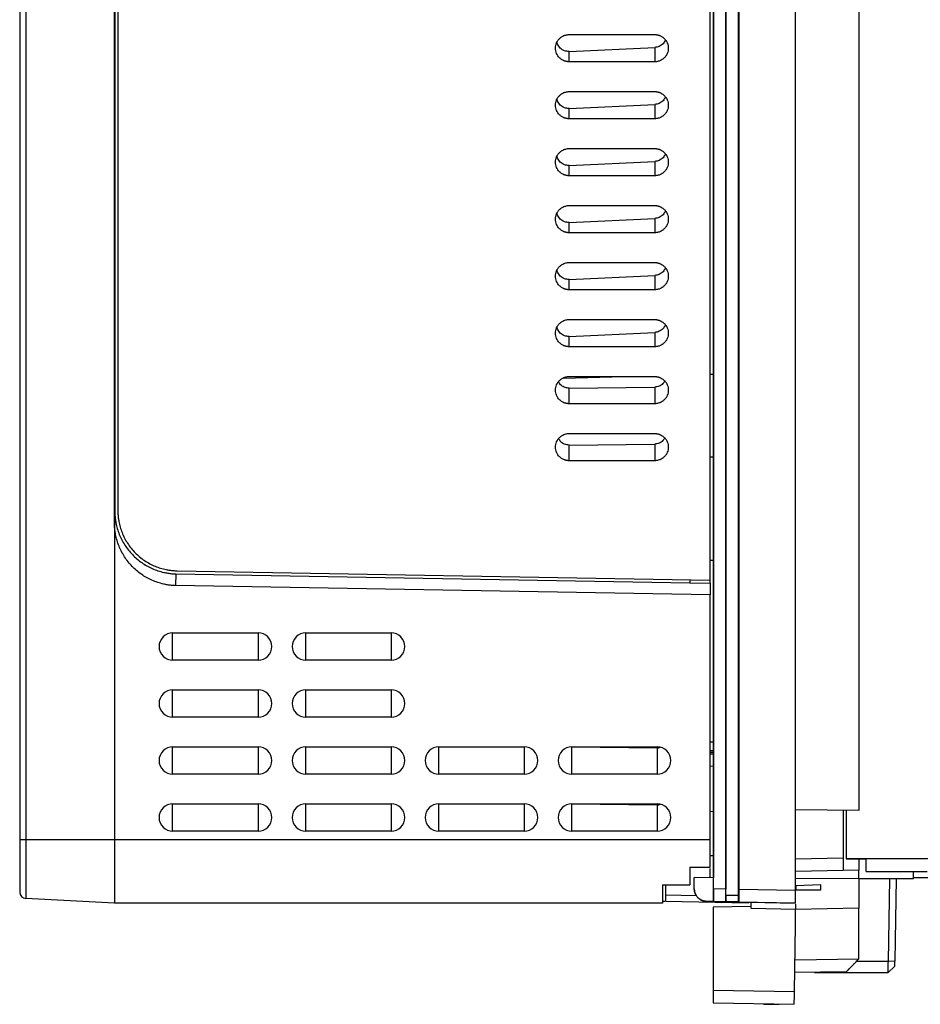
# Model space of a CAD drawing. Header units: millimetres. Extents: x 188.8 to 211.3, y 176 to 224.
# Tile 1 of 10: x 188.8 to 203, y 176 to 191.5. Entities that reach past the tile are written whole.
import ezdxf

# ---------------------------------------------------------------- set-up
doc = ezdxf.new("R2010")
doc.units = ezdxf.units.MM

msp = doc.modelspace()

# ---------------------------------------------------------------- linework, layer by layer
at = {"color": 7, "linetype": 'Continuous', "lineweight": 25}
for p, q in [((190.31, 221.399), (190.31, 183.796)), ((199.66, 182.699), (199.66, 221.399)), ((199.712, 177.823), (199.712, 221.194)), ((199.908, 221.194), (199.908, 177.82)), ((199.91, 177.719), (199.91, 221.194)), ((200.11, 177.715), (200.11, 221.194)), ((200.112, 221.194), (200.112, 177.816)), ((201.01, 177.801), (201.01, 221.194)), ((202.01, 221.179), (202.01, 179.059)), ((190.256, 183.61), (190.256, 207.539)), ((190.26, 207.539), (190.26, 183.795)), ((188.76, 205.954), (188.76, 178.599)), ((188.855, 205.954), (188.855, 178.599)), ((199.711, 194.598), (199.711, 185.951)), ((197.435, 191.314), (198.785, 191.314)), ((197.435, 191.046), (198.785, 191.109)), ((198.785, 191.109), (198.785, 190.884)), ((197.435, 190.884), (197.435, 191.046)), ((198.785, 190.884), (197.435, 190.884)), ((197.435, 190.414), (198.785, 190.414)), ((197.435, 190.146), (198.785, 190.209)), ((198.785, 190.209), (198.785, 189.984)), ((197.435, 189.984), (197.435, 190.146)), ((198.785, 189.984), (197.435, 189.984)), ((197.435, 189.514), (198.785, 189.514)), ((197.435, 189.246), (198.785, 189.309)), ((197.435, 189.084), (197.435, 189.246)), ((198.785, 189.309), (198.785, 189.084)), ((198.785, 189.084), (197.435, 189.084)), ((197.435, 188.614), (198.785, 188.614)), ((197.435, 188.346), (198.785, 188.409)), ((197.435, 188.184), (197.435, 188.346)), ((198.785, 188.409), (198.785, 188.184)), ((198.785, 188.184), (197.435, 188.184)), ((197.435, 187.714), (198.785, 187.714)), ((197.435, 187.446), (198.785, 187.509)), ((197.435, 187.284), (197.435, 187.446)), ((198.785, 187.509), (198.785, 187.284)), ((198.785, 187.284), (197.435, 187.284)), ((197.435, 186.814), (198.785, 186.814)), ((197.435, 186.546), (198.785, 186.609)), ((198.785, 186.609), (198.785, 186.384)), ((197.435, 186.384), (197.435, 186.546)), ((198.785, 186.384), (197.435, 186.384)), ((197.34, 185.888), (198.308, 185.914)), ((197.435, 185.914), (198.785, 185.914)), ((199.66, 185.949), (199.711, 185.951)), ((199.711, 185.951), (199.711, 184.645)), ((197.435, 185.73), (198.785, 185.746)), ((197.435, 185.484), (197.435, 185.73)), ((198.785, 185.746), (198.785, 185.484)), ((198.785, 185.484), (197.435, 185.484)), ((197.435, 185.014), (198.785, 185.014)), ((197.435, 184.83), (198.785, 184.846)), ((197.435, 184.584), (197.435, 184.83)), ((198.785, 184.846), (198.785, 184.584)), ((198.785, 184.584), (197.435, 184.584)), ((199.66, 184.646), (199.711, 184.645)), ((199.711, 184.645), (199.711, 183.775)), ((190.26, 183.795), (190.256, 183.61)), ((199.711, 183.775), (199.711, 177.999)), ((199.711, 183.775), (199.711, 183.775)), ((190.256, 183.61), (190.256, 178.599)), ((199.711, 183.007), (199.66, 183.006)), ((191.225, 182.796), (191.221, 182.611)), ((191.225, 182.796), (199.34, 182.654)), ((191.244, 182.846), (199.66, 182.699)), ((199.66, 182.464), (191.221, 182.611)), ((199.34, 182.704), (199.34, 182.654)), ((199.34, 182.654), (199.66, 182.649)), ((199.66, 182.649), (199.66, 182.699)), ((199.66, 182.649), (199.66, 182.464)), ((199.66, 178.599), (199.66, 182.464)), ((191.175, 181.864), (192.525, 181.864)), ((193.275, 181.864), (194.625, 181.864)), ((192.525, 181.434), (191.175, 181.434)), ((194.625, 181.434), (193.275, 181.434)), ((191.175, 180.964), (192.525, 180.964)), ((193.275, 180.964), (194.625, 180.964)), ((192.525, 180.534), (191.175, 180.534)), ((194.625, 180.534), (193.275, 180.534)), ((199.711, 180.138), (199.66, 180.138)), ((191.175, 180.064), (192.525, 180.064)), ((193.275, 180.064), (194.625, 180.064)), ((195.375, 180.064), (196.725, 180.064)), ((197.475, 180.064), (198.825, 180.064)), ((197.475, 179.634), (197.475, 180.062)), ((198.825, 180.046), (197.475, 180.062)), ((198.825, 180.046), (198.825, 179.634)), ((199.711, 180.004), (199.66, 180.004)), ((199.711, 179.974), (199.66, 179.974)), ((199.66, 179.954), (199.711, 179.954)), ((199.711, 179.753), (199.66, 179.758)), ((192.525, 179.634), (191.175, 179.634)), ((194.625, 179.634), (193.275, 179.634)), ((196.725, 179.634), (195.375, 179.634)), ((198.825, 179.634), (197.475, 179.634)), ((191.175, 179.164), (192.525, 179.164)), ((193.275, 179.164), (194.625, 179.164)), ((195.375, 179.164), (196.725, 179.164)), ((197.475, 179.164), (198.825, 179.164)), ((197.475, 178.734), (197.475, 179.162)), ((198.825, 179.146), (197.475, 179.162)), ((197.74, 179.159), (197.735, 179.164)), ((198.825, 179.146), (198.825, 178.734)), ((199.711, 179.041), (199.66, 179.042)), ((202.01, 179.059), (201.01, 179.068)), ((201.76, 179.062), (201.76, 178.312)), ((201.81, 179.061), (201.81, 178.306)), ((192.525, 178.734), (191.175, 178.734)), ((194.625, 178.734), (193.275, 178.734)), ((196.725, 178.734), (195.375, 178.734)), ((198.825, 178.734), (197.475, 178.734)), ((188.855, 178.599), (188.76, 178.599)), ((190.256, 178.599), (188.855, 178.599)), ((188.855, 178.599), (188.855, 177.672)), ((199.66, 178.599), (190.256, 178.599)), ((190.256, 178.599), (190.256, 177.599)), ((199.66, 178.349), (199.69, 178.349)), ((201.01, 178.299), (201.76, 178.312)), ((201.81, 178.306), (201.81, 178.299)), ((201.81, 178.306), (203.197, 178.303)), ((201.81, 178.299), (202.011, 178.299)), ((202.01, 178.298), (202.01, 178.116)), ((202.019, 178.299), (202.122, 178.299)), ((202.125, 178.099), (202.122, 178.299)), ((203.09, 178.299), (202.122, 178.299)), ((199.34, 178.163), (199.66, 178.163)), ((199.66, 177.999), (199.66, 178.145)), ((202.01, 178.115), (201.01, 178.096)), ((201.76, 178.112), (201.01, 178.099)), ((202.01, 178.116), (201.76, 178.112)), ((202.01, 177.979), (202.01, 178.116)), ((202.125, 178.099), (203.087, 178.099)), ((202.87, 177.979), (202.87, 178.099)), ((199.41, 177.824), (199.41, 178.001)), ((199.71, 177.999), (199.41, 178.001)), ((199.71, 177.999), (199.71, 177.623)), ((199.711, 177.999), (199.71, 177.999)), ((202.01, 177.979), (201.01, 177.987)), ((202.496, 177.979), (202.01, 177.979)), ((202.87, 177.979), (202.01, 177.979)), ((202.474, 176.681), (202.496, 177.979)), ((202.596, 177.979), (202.496, 177.979)), ((202.596, 177.979), (202.574, 176.688)), ((202.87, 177.979), (202.596, 177.979)), ((202.87, 177.979), (202.87, 177.979)), ((198.91, 177.885), (199.34, 177.885)), ((198.96, 177.721), (198.96, 177.885)), ((199.41, 177.823), (199.41, 177.824)), ((199.908, 177.82), (199.712, 177.823)), ((200.112, 177.816), (201.01, 177.801)), ((201.41, 177.887), (201.01, 177.871)), ((201.01, 177.807), (201.41, 177.807)), ((201.02, 177.807), (201.021, 177.872)), ((190.256, 177.599), (188.855, 177.672)), ((198.91, 177.599), (190.256, 177.599)), ((198.943, 177.622), (198.91, 177.622)), ((200.26, 177.599), (198.96, 177.621)), ((199.607, 177.623), (199.607, 177.624)), ((199.71, 177.623), (199.607, 177.624)), ((199.607, 177.623), (200.281, 177.611)), ((199.71, 177.623), (199.711, 177.623)), ((199.91, 177.62), (199.711, 177.623)), ((200.11, 177.715), (199.91, 177.719)), ((199.91, 177.62), (199.911, 177.619)), ((200.109, 177.615), (199.911, 177.619)), ((200.11, 177.616), (200.109, 177.615)), ((200.11, 177.616), (201.01, 177.601)), ((200.281, 177.611), (201.01, 177.599)), ((201.01, 177.599), (201.01, 177.601)), ((200.31, 177.544), (199.71, 177.533)), ((199.71, 177.533), (199.71, 176.221)), ((201.01, 177.499), (200.31, 177.511)), ((202.01, 177.516), (201.01, 177.499)), ((201.01, 177.249), (201.01, 177.499)), ((202.01, 176.716), (202.01, 177.516)), ((200.992, 176.199), (201.01, 177.249)), ((201.001, 176.699), (202.01, 176.716)), ((202.474, 176.681), (202.574, 176.688)), ((201.81, 176.513), (200.997, 176.499)), ((201.31, 176.499), (202.472, 176.499)), ((202.572, 176.597), (202.472, 176.499)), ((199.71, 176.221), (200.992, 176.199)), ((199.71, 176.021), (200.988, 175.999)), ((200.501, 176.006), (200.615, 176.006)), ((200.51, 176.003), (200.749, 176.003))]:
    msp.add_line(p, q, dxfattribs=at)
at = {"color": 8, "linetype": 'Continuous', "lineweight": 25}
for p, q in [((191.175, 181.434), (191.175, 181.864)), ((192.525, 181.864), (192.525, 181.434)), ((193.275, 181.434), (193.275, 181.864)), ((194.625, 181.864), (194.625, 181.434)), ((191.175, 180.534), (191.175, 180.964)), ((192.525, 180.964), (192.525, 180.534)), ((193.275, 180.534), (193.275, 180.964)), ((194.625, 180.964), (194.625, 180.534)), ((191.175, 179.634), (191.175, 180.064)), ((192.525, 180.064), (192.525, 179.634)), ((193.275, 179.634), (193.275, 180.064)), ((194.625, 180.064), (194.625, 179.634)), ((195.375, 179.634), (195.375, 180.064)), ((196.725, 180.064), (196.725, 179.634)), ((191.175, 178.734), (191.175, 179.164)), ((192.525, 179.164), (192.525, 178.734)), ((193.275, 178.734), (193.275, 179.164)), ((194.625, 179.164), (194.625, 178.734)), ((195.375, 178.734), (195.375, 179.164)), ((196.725, 179.164), (196.725, 178.734)), ((199.69, 178.349), (199.711, 178.349)), ((199.444, 177.713), (198.96, 177.721)), ((201.976, 176.681), (202.474, 176.681))]:
    msp.add_line(p, q, dxfattribs=at)
at = {"color": 7, "linetype": 'Continuous', "lineweight": 25}
msp.add_arc((188.86, 177.772), 0.1, 180, 267, dxfattribs=at)
for points, knots in [([(197.435, 190.884), (197.43, 190.884), (197.421, 190.884), (197.407, 190.886), (197.393, 190.888), (197.38, 190.891), (197.366, 190.895), (197.344, 190.904), (197.315, 190.919), (197.282, 190.946), (197.255, 190.978), (197.236, 191.016), (197.223, 191.057), (197.219, 191.099), (197.223, 191.141), (197.236, 191.181), (197.255, 191.219), (197.282, 191.252), (197.315, 191.279), (197.348, 191.296), (197.38, 191.307), (197.407, 191.313), (197.426, 191.313), (197.435, 191.314)], [0, 0, 0, 0, 0.020783, 0.041482, 0.062185, 0.082982, 0.103963, 0.125214, 0.188104, 0.250082, 0.312031, 0.37502, 0.437957, 0.500032, 0.56203, 0.625044, 0.687956, 0.749982, 0.811883, 0.87485, 0.917028, 0.958506, 1, 1, 1, 1]), ([(198.785, 191.314), (198.79, 191.314), (198.799, 191.313), (198.813, 191.312), (198.827, 191.31), (198.841, 191.306), (198.854, 191.302), (198.876, 191.294), (198.905, 191.279), (198.938, 191.252), (198.965, 191.219), (198.985, 191.181), (198.997, 191.141), (199.002, 191.099), (198.997, 191.057), (198.985, 191.016), (198.965, 190.978), (198.938, 190.946), (198.905, 190.919), (198.872, 190.901), (198.841, 190.891), (198.813, 190.885), (198.794, 190.884), (198.785, 190.884)], [0, 0, 0, 0, 0.020784, 0.041482, 0.062185, 0.082983, 0.103964, 0.125215, 0.188105, 0.250082, 0.312031, 0.37502, 0.437957, 0.500032, 0.56203, 0.625044, 0.687956, 0.749982, 0.811882, 0.87485, 0.917028, 0.958506, 1, 1, 1, 1]), ([(197.435, 191.046), (197.409, 191.048), (197.37, 191.051), (197.323, 191.074), (197.293, 191.098), (197.268, 191.128), (197.251, 191.16), (197.246, 191.181), (197.243, 191.191)], [0, 0, 0, 0, 0.29653, 0.44678, 0.5936, 0.741135, 0.89052, 1, 1, 1, 1]), ([(198.954, 191.225), (198.943, 191.206), (198.92, 191.164), (198.858, 191.122), (198.81, 191.114), (198.785, 191.109)], [0, 0, 0, 0, 0.311844, 0.655924, 1, 1, 1, 1]), ([(197.435, 189.984), (197.43, 189.984), (197.421, 189.984), (197.407, 189.986), (197.393, 189.988), (197.38, 189.991), (197.366, 189.995), (197.344, 190.004), (197.315, 190.019), (197.282, 190.046), (197.255, 190.078), (197.236, 190.116), (197.223, 190.157), (197.219, 190.199), (197.223, 190.241), (197.236, 190.281), (197.255, 190.319), (197.282, 190.352), (197.315, 190.379), (197.348, 190.396), (197.38, 190.407), (197.407, 190.413), (197.426, 190.413), (197.435, 190.414)], [0, 0, 0, 0, 0.020783, 0.041482, 0.062185, 0.082982, 0.103963, 0.125214, 0.188104, 0.250082, 0.312031, 0.37502, 0.437957, 0.500032, 0.56203, 0.625044, 0.687956, 0.749982, 0.811883, 0.87485, 0.917028, 0.958506, 1, 1, 1, 1]), ([(198.785, 190.414), (198.79, 190.414), (198.799, 190.413), (198.813, 190.412), (198.827, 190.41), (198.841, 190.406), (198.854, 190.402), (198.876, 190.394), (198.905, 190.379), (198.938, 190.352), (198.965, 190.319), (198.985, 190.281), (198.997, 190.241), (199.002, 190.199), (198.997, 190.157), (198.985, 190.116), (198.965, 190.078), (198.938, 190.046), (198.905, 190.019), (198.872, 190.001), (198.841, 189.991), (198.813, 189.985), (198.794, 189.984), (198.785, 189.984)], [0, 0, 0, 0, 0.020784, 0.041482, 0.062185, 0.082983, 0.103964, 0.125215, 0.188105, 0.250082, 0.312031, 0.37502, 0.437957, 0.500032, 0.56203, 0.625044, 0.687956, 0.749982, 0.811882, 0.87485, 0.917028, 0.958506, 1, 1, 1, 1]), ([(197.435, 190.146), (197.409, 190.148), (197.37, 190.151), (197.323, 190.174), (197.293, 190.198), (197.268, 190.228), (197.251, 190.26), (197.246, 190.281), (197.243, 190.291)], [0, 0, 0, 0, 0.29653, 0.44678, 0.5936, 0.741135, 0.89052, 1, 1, 1, 1]), ([(198.954, 190.325), (198.943, 190.306), (198.92, 190.264), (198.858, 190.222), (198.81, 190.214), (198.785, 190.209)], [0, 0, 0, 0, 0.311844, 0.655924, 1, 1, 1, 1]), ([(197.435, 189.084), (197.43, 189.084), (197.421, 189.084), (197.407, 189.086), (197.393, 189.088), (197.38, 189.091), (197.366, 189.095), (197.344, 189.104), (197.315, 189.119), (197.282, 189.146), (197.255, 189.178), (197.236, 189.216), (197.223, 189.257), (197.219, 189.299), (197.223, 189.341), (197.236, 189.381), (197.255, 189.419), (197.282, 189.452), (197.315, 189.479), (197.348, 189.496), (197.38, 189.507), (197.407, 189.513), (197.426, 189.513), (197.435, 189.514)], [0, 0, 0, 0, 0.020783, 0.041482, 0.062185, 0.082982, 0.103963, 0.125214, 0.188104, 0.250082, 0.312031, 0.37502, 0.437957, 0.500032, 0.56203, 0.625044, 0.687956, 0.749982, 0.811883, 0.87485, 0.917028, 0.958506, 1, 1, 1, 1]), ([(198.785, 189.514), (198.79, 189.514), (198.799, 189.513), (198.813, 189.512), (198.827, 189.51), (198.841, 189.506), (198.854, 189.502), (198.876, 189.494), (198.905, 189.479), (198.938, 189.452), (198.965, 189.419), (198.985, 189.381), (198.997, 189.341), (199.002, 189.299), (198.997, 189.257), (198.985, 189.216), (198.965, 189.178), (198.938, 189.146), (198.905, 189.119), (198.872, 189.101), (198.841, 189.091), (198.813, 189.085), (198.794, 189.084), (198.785, 189.084)], [0, 0, 0, 0, 0.020784, 0.041482, 0.062185, 0.082983, 0.103964, 0.125215, 0.188105, 0.250082, 0.312031, 0.37502, 0.437957, 0.500032, 0.56203, 0.625044, 0.687956, 0.749982, 0.811882, 0.87485, 0.917028, 0.958506, 1, 1, 1, 1]), ([(198.954, 189.425), (198.943, 189.406), (198.92, 189.364), (198.858, 189.322), (198.81, 189.314), (198.785, 189.309)], [0, 0, 0, 0, 0.3118443, 0.6559239, 1, 1, 1, 1]), ([(197.435, 189.246), (197.409, 189.248), (197.37, 189.251), (197.323, 189.274), (197.293, 189.298), (197.268, 189.328), (197.251, 189.36), (197.246, 189.381), (197.243, 189.391)], [0, 0, 0, 0, 0.29653, 0.44678, 0.5936, 0.741135, 0.89052, 1, 1, 1, 1]), ([(197.435, 188.184), (197.43, 188.184), (197.421, 188.184), (197.407, 188.186), (197.393, 188.188), (197.38, 188.191), (197.366, 188.195), (197.344, 188.204), (197.315, 188.219), (197.282, 188.246), (197.255, 188.278), (197.236, 188.316), (197.223, 188.357), (197.219, 188.399), (197.223, 188.441), (197.236, 188.481), (197.255, 188.519), (197.282, 188.552), (197.315, 188.579), (197.348, 188.596), (197.38, 188.607), (197.407, 188.613), (197.426, 188.613), (197.435, 188.614)], [0, 0, 0, 0, 0.020783, 0.041482, 0.062185, 0.082982, 0.103963, 0.125214, 0.188104, 0.250082, 0.312031, 0.37502, 0.437957, 0.500032, 0.56203, 0.625044, 0.687956, 0.749982, 0.811883, 0.87485, 0.917028, 0.958506, 1, 1, 1, 1]), ([(197.435, 188.346), (197.409, 188.348), (197.37, 188.351), (197.323, 188.374), (197.293, 188.398), (197.268, 188.428), (197.251, 188.46), (197.246, 188.481), (197.243, 188.491)], [0, 0, 0, 0, 0.29653, 0.44678, 0.5936, 0.741135, 0.89052, 1, 1, 1, 1]), ([(198.785, 188.614), (198.79, 188.614), (198.799, 188.613), (198.813, 188.612), (198.827, 188.61), (198.841, 188.606), (198.854, 188.602), (198.876, 188.594), (198.905, 188.579), (198.938, 188.552), (198.965, 188.519), (198.985, 188.481), (198.997, 188.441), (199.002, 188.399), (198.997, 188.357), (198.985, 188.316), (198.965, 188.278), (198.938, 188.246), (198.905, 188.219), (198.872, 188.201), (198.841, 188.191), (198.813, 188.185), (198.794, 188.184), (198.785, 188.184)], [0, 0, 0, 0, 0.020784, 0.041482, 0.062185, 0.082983, 0.103964, 0.125215, 0.188105, 0.250082, 0.312031, 0.37502, 0.437957, 0.500032, 0.56203, 0.625044, 0.687956, 0.749982, 0.811882, 0.87485, 0.917028, 0.958506, 1, 1, 1, 1]), ([(198.954, 188.525), (198.943, 188.506), (198.92, 188.464), (198.858, 188.422), (198.81, 188.414), (198.785, 188.409)], [0, 0, 0, 0, 0.3118443, 0.6559239, 1, 1, 1, 1]), ([(197.435, 187.284), (197.43, 187.284), (197.421, 187.284), (197.407, 187.286), (197.393, 187.288), (197.38, 187.291), (197.366, 187.295), (197.344, 187.304), (197.315, 187.319), (197.282, 187.346), (197.255, 187.378), (197.236, 187.416), (197.223, 187.457), (197.219, 187.499), (197.223, 187.541), (197.236, 187.581), (197.255, 187.619), (197.282, 187.652), (197.315, 187.679), (197.348, 187.696), (197.38, 187.707), (197.407, 187.713), (197.426, 187.713), (197.435, 187.714)], [0, 0, 0, 0, 0.020783, 0.041482, 0.062185, 0.082982, 0.103963, 0.125214, 0.188104, 0.250082, 0.312031, 0.37502, 0.437957, 0.500032, 0.56203, 0.625044, 0.687956, 0.749982, 0.811883, 0.87485, 0.917028, 0.958506, 1, 1, 1, 1]), ([(198.785, 187.714), (198.79, 187.714), (198.799, 187.713), (198.813, 187.712), (198.827, 187.71), (198.841, 187.706), (198.854, 187.702), (198.876, 187.694), (198.905, 187.679), (198.938, 187.652), (198.965, 187.619), (198.985, 187.581), (198.997, 187.541), (199.002, 187.499), (198.997, 187.457), (198.985, 187.416), (198.965, 187.378), (198.938, 187.346), (198.905, 187.319), (198.872, 187.301), (198.841, 187.291), (198.813, 187.285), (198.794, 187.284), (198.785, 187.284)], [0, 0, 0, 0, 0.020784, 0.041482, 0.062185, 0.082983, 0.103964, 0.125215, 0.188105, 0.250082, 0.312031, 0.37502, 0.437957, 0.500032, 0.56203, 0.625044, 0.687956, 0.749982, 0.811882, 0.87485, 0.917028, 0.958506, 1, 1, 1, 1]), ([(197.435, 187.446), (197.409, 187.448), (197.37, 187.451), (197.323, 187.474), (197.293, 187.498), (197.268, 187.528), (197.251, 187.56), (197.246, 187.581), (197.243, 187.591)], [0, 0, 0, 0, 0.29653, 0.44678, 0.5936, 0.741135, 0.89052, 1, 1, 1, 1]), ([(198.954, 187.625), (198.943, 187.606), (198.92, 187.564), (198.858, 187.522), (198.81, 187.514), (198.785, 187.509)], [0, 0, 0, 0, 0.311844, 0.655924, 1, 1, 1, 1]), ([(197.435, 186.384), (197.43, 186.384), (197.421, 186.384), (197.407, 186.386), (197.393, 186.388), (197.38, 186.391), (197.366, 186.395), (197.344, 186.404), (197.315, 186.419), (197.282, 186.446), (197.255, 186.478), (197.236, 186.516), (197.223, 186.557), (197.219, 186.599), (197.223, 186.641), (197.236, 186.681), (197.255, 186.719), (197.282, 186.752), (197.315, 186.779), (197.348, 186.796), (197.38, 186.807), (197.407, 186.813), (197.426, 186.813), (197.435, 186.814)], [0, 0, 0, 0, 0.020783, 0.041482, 0.062185, 0.082982, 0.103963, 0.125214, 0.188104, 0.250082, 0.312031, 0.37502, 0.437957, 0.500032, 0.56203, 0.625044, 0.687956, 0.749982, 0.811883, 0.87485, 0.917028, 0.958506, 1, 1, 1, 1]), ([(198.785, 186.814), (198.79, 186.814), (198.799, 186.813), (198.813, 186.812), (198.827, 186.81), (198.841, 186.806), (198.854, 186.802), (198.876, 186.794), (198.905, 186.779), (198.938, 186.752), (198.965, 186.719), (198.985, 186.681), (198.997, 186.641), (199.002, 186.599), (198.997, 186.557), (198.985, 186.516), (198.965, 186.478), (198.938, 186.446), (198.905, 186.419), (198.872, 186.401), (198.841, 186.391), (198.813, 186.385), (198.794, 186.384), (198.785, 186.384)], [0, 0, 0, 0, 0.020784, 0.041482, 0.062185, 0.082983, 0.103964, 0.125215, 0.188105, 0.250082, 0.312031, 0.37502, 0.437957, 0.500032, 0.56203, 0.625044, 0.687956, 0.749982, 0.811882, 0.87485, 0.917028, 0.958506, 1, 1, 1, 1]), ([(197.435, 186.546), (197.409, 186.548), (197.37, 186.551), (197.323, 186.574), (197.293, 186.598), (197.268, 186.628), (197.251, 186.66), (197.246, 186.681), (197.243, 186.691)], [0, 0, 0, 0, 0.29653, 0.44678, 0.5936, 0.741135, 0.89052, 1, 1, 1, 1]), ([(198.954, 186.725), (198.943, 186.706), (198.92, 186.664), (198.858, 186.622), (198.81, 186.614), (198.785, 186.609)], [0, 0, 0, 0, 0.311844, 0.655924, 1, 1, 1, 1]), ([(197.435, 185.484), (197.43, 185.484), (197.421, 185.484), (197.407, 185.486), (197.393, 185.488), (197.38, 185.491), (197.366, 185.495), (197.344, 185.504), (197.315, 185.519), (197.282, 185.546), (197.255, 185.578), (197.236, 185.616), (197.223, 185.657), (197.219, 185.699), (197.223, 185.741), (197.236, 185.781), (197.255, 185.819), (197.282, 185.852), (197.315, 185.879), (197.348, 185.896), (197.38, 185.907), (197.407, 185.913), (197.426, 185.913), (197.435, 185.914)], [0, 0, 0, 0, 0.020783, 0.041482, 0.062185, 0.082982, 0.103963, 0.125214, 0.188104, 0.250082, 0.312031, 0.37502, 0.437957, 0.500032, 0.56203, 0.625044, 0.687956, 0.749982, 0.811883, 0.87485, 0.917028, 0.958506, 1, 1, 1, 1]), ([(197.435, 185.73), (197.413, 185.732), (197.369, 185.736), (197.312, 185.771), (197.278, 185.805), (197.27, 185.828), (197.269, 185.83)], [0, 0, 0, 0, 0.323401, 0.646184, 0.968416, 1, 1, 1, 1]), ([(198.785, 185.914), (198.79, 185.914), (198.799, 185.913), (198.813, 185.912), (198.827, 185.91), (198.841, 185.906), (198.854, 185.902), (198.876, 185.894), (198.905, 185.879), (198.938, 185.852), (198.965, 185.819), (198.985, 185.781), (198.997, 185.741), (199.002, 185.699), (198.997, 185.657), (198.985, 185.616), (198.965, 185.578), (198.938, 185.546), (198.905, 185.519), (198.872, 185.501), (198.841, 185.491), (198.813, 185.485), (198.794, 185.484), (198.785, 185.484)], [0, 0, 0, 0, 0.020784, 0.041482, 0.062185, 0.082983, 0.103964, 0.125215, 0.188105, 0.250082, 0.312031, 0.37502, 0.437957, 0.500032, 0.56203, 0.625044, 0.687956, 0.749982, 0.811882, 0.87485, 0.917028, 0.958506, 1, 1, 1, 1]), ([(198.943, 185.842), (198.935, 185.828), (198.914, 185.792), (198.857, 185.756), (198.809, 185.749), (198.785, 185.746)], [0, 0, 0, 0, 0.25633, 0.628126, 1, 1, 1, 1]), ([(197.435, 184.584), (197.43, 184.584), (197.421, 184.584), (197.407, 184.586), (197.393, 184.588), (197.38, 184.591), (197.366, 184.595), (197.344, 184.604), (197.315, 184.619), (197.282, 184.646), (197.255, 184.678), (197.236, 184.716), (197.223, 184.757), (197.219, 184.799), (197.223, 184.841), (197.236, 184.881), (197.255, 184.919), (197.282, 184.952), (197.315, 184.979), (197.348, 184.996), (197.38, 185.007), (197.407, 185.013), (197.426, 185.013), (197.435, 185.014)], [0, 0, 0, 0, 0.0207834, 0.0414816, 0.0621845, 0.0829821, 0.1039632, 0.1252142, 0.1881043, 0.2500821, 0.3120307, 0.3750201, 0.4379566, 0.5000321, 0.5620301, 0.6250442, 0.687956, 0.7499821, 0.8118825, 0.8748501, 0.9170283, 0.9585065, 1, 1, 1, 1]), ([(197.435, 184.83), (197.41, 184.833), (197.373, 184.837), (197.33, 184.86), (197.295, 184.887), (197.28, 184.915), (197.27, 184.932)], [0, 0, 0, 0, 0.359753, 0.541598, 0.720105, 1, 1, 1, 1]), ([(198.785, 185.014), (198.79, 185.014), (198.799, 185.013), (198.813, 185.012), (198.827, 185.01), (198.841, 185.006), (198.854, 185.002), (198.876, 184.994), (198.905, 184.979), (198.938, 184.952), (198.965, 184.919), (198.985, 184.881), (198.997, 184.841), (199.002, 184.799), (198.997, 184.757), (198.985, 184.716), (198.965, 184.678), (198.938, 184.646), (198.905, 184.619), (198.872, 184.601), (198.841, 184.591), (198.813, 184.585), (198.794, 184.584), (198.785, 184.584)], [0, 0, 0, 0, 0.020784, 0.041482, 0.062185, 0.082983, 0.103964, 0.125215, 0.188105, 0.250082, 0.312031, 0.37502, 0.437957, 0.500032, 0.56203, 0.625044, 0.687956, 0.749982, 0.811882, 0.87485, 0.917028, 0.958506, 1, 1, 1, 1]), ([(198.943, 184.942), (198.935, 184.928), (198.915, 184.893), (198.857, 184.856), (198.809, 184.849), (198.785, 184.846)], [0, 0, 0, 0, 0.252413, 0.626166, 1, 1, 1, 1]), ([(190.26, 183.795), (190.26, 183.785), (190.26, 183.763), (190.262, 183.732), (190.265, 183.7), (190.268, 183.668), (190.273, 183.636), (190.282, 183.584), (190.299, 183.511), (190.331, 183.42), (190.371, 183.332), (190.435, 183.222), (190.535, 183.096), (190.658, 182.991), (190.766, 182.922), (190.852, 182.88), (190.942, 182.845), (191.024, 182.822), (191.098, 182.808), (191.161, 182.799), (191.204, 182.797), (191.225, 182.796)], [0, 0, 0, 0, 0.020808, 0.041597, 0.062387, 0.083201, 0.104058, 0.12498, 0.187532, 0.249919, 0.312538, 0.374898, 0.499974, 0.625083, 0.687548, 0.750097, 0.812414, 0.875032, 0.916761, 0.958361, 1, 1, 1, 1]), ([(190.31, 183.796), (190.31, 183.786), (190.31, 183.767), (190.312, 183.738), (190.314, 183.71), (190.317, 183.681), (190.321, 183.653), (190.329, 183.604), (190.345, 183.535), (190.375, 183.448), (190.413, 183.362), (190.477, 183.251), (190.578, 183.125), (190.702, 183.022), (190.812, 182.956), (190.897, 182.916), (190.984, 182.885), (191.061, 182.866), (191.129, 182.854), (191.186, 182.848), (191.224, 182.846), (191.244, 182.846)], [0, 0, 0, 0, 0.0194837, 0.0389339, 0.0583682, 0.0778046, 0.0972608, 0.1167545, 0.1785197, 0.2403207, 0.3045996, 0.3689144, 0.5000066, 0.6310987, 0.6953776, 0.7596924, 0.8214576, 0.8832586, 0.9221881, 0.9610544, 1, 1, 1, 1]), ([(191.221, 182.611), (191.21, 182.611), (191.189, 182.612), (191.157, 182.615), (191.126, 182.619), (191.094, 182.623), (191.062, 182.629), (191.01, 182.64), (190.938, 182.66), (190.848, 182.694), (190.762, 182.737), (190.654, 182.806), (190.531, 182.91), (190.431, 183.036), (190.367, 183.147), (190.327, 183.235), (190.295, 183.326), (190.275, 183.409), (190.264, 183.483), (190.257, 183.546), (190.256, 183.589), (190.256, 183.61)], [0, 0, 0, 0, 0.020827, 0.041628, 0.062424, 0.083234, 0.104081, 0.124984, 0.187567, 0.249919, 0.312433, 0.374933, 0.500042, 0.625118, 0.687443, 0.750097, 0.812449, 0.875035, 0.916794, 0.958393, 1, 1, 1, 1]), ([(198.871, 180.054), (198.862, 180.051), (198.847, 180.046), (198.831, 180.046), (198.825, 180.046)], [0, 0, 0, 0, 0.626558, 1, 1, 1, 1]), ([(198.871, 179.154), (198.862, 179.151), (198.847, 179.146), (198.831, 179.146), (198.825, 179.146)], [0, 0, 0, 0, 0.6265553, 1, 1, 1, 1]), ([(188.76, 178.599), (188.76, 178.491), (188.76, 178.382), (188.76, 178.182), (188.76, 178.091), (188.76, 177.938), (188.76, 177.876), (188.76, 177.794), (188.76, 177.772), (188.76, 177.772)], [0, 0, 0, 0, 0.25, 0.25, 0.5, 0.5, 0.75, 0.75, 1, 1, 1, 1]), ([(199.66, 178.163), (199.66, 178.231), (199.66, 178.302), (199.66, 178.448), (199.66, 178.524), (199.66, 178.599)], [0, 0, 0, 0, 0.5, 0.5, 1, 1, 1, 1]), ([(201.76, 178.312), (201.76, 178.308), (201.76, 178.299), (201.76, 178.287), (201.76, 178.274), (201.76, 178.262), (201.76, 178.25), (201.76, 178.229), (201.76, 178.201), (201.76, 178.17), (201.76, 178.143), (201.76, 178.127), (201.76, 178.118), (201.76, 178.113), (201.76, 178.112), (201.76, 178.112)], [0, 0, 0, 0, 0.040279, 0.080249, 0.120067, 0.159895, 0.199892, 0.240216, 0.370065, 0.500082, 0.629924, 0.759932, 0.840132, 0.919727, 1, 1, 1, 1]), ([(202.011, 178.299), (202.012, 178.299), (202.015, 178.299), (202.018, 178.299), (202.019, 178.299)], [0, 0, 0, 0, 0.499997, 1, 1, 1, 1]), ([(199.34, 178.163), (199.34, 178.154), (199.34, 178.137), (199.34, 178.112), (199.34, 178.087), (199.34, 178.063), (199.34, 178.039), (199.34, 178.007), (199.34, 177.969), (199.34, 177.925), (199.34, 177.898), (199.34, 177.885)], [0, 0, 0, 0, 0.08343, 0.166732, 0.249973, 0.333223, 0.416551, 0.500025, 0.66674, 0.833215, 1, 1, 1, 1]), ([(202.01, 177.979), (202.01, 177.974), (202.01, 177.965), (202.01, 177.95), (202.01, 177.935), (202.01, 177.919), (202.01, 177.902), (202.01, 177.874), (202.01, 177.831), (202.01, 177.772), (202.01, 177.71), (202.01, 177.653), (202.01, 177.603), (202.01, 177.56), (202.01, 177.531), (202.01, 177.516)], [0, 0, 0, 0, 0.041242, 0.082381, 0.123472, 0.164568, 0.205724, 0.246994, 0.373446, 0.5, 0.626457, 0.753017, 0.835394, 0.917577, 1, 1, 1, 1]), ([(206.34, 177.999), (206.319, 177.999), (206.278, 177.999), (206.215, 177.999), (206.153, 177.999), (206.09, 177.999), (206.028, 177.999), (205.966, 177.999), (205.904, 177.999), (205.842, 177.999), (205.704, 177.999), (205.492, 177.999), (205.207, 177.999), (204.927, 177.999), (204.562, 177.999), (204.134, 177.999), (203.758, 177.999), (203.498, 177.999), (203.326, 177.999), (203.176, 177.999), (203.075, 177.999), (203.009, 177.999), (202.969, 177.999), (202.932, 177.999), (202.899, 177.999), (202.88, 177.999), (202.87, 177.999)], [0, 0, 0, 0, 0.013247, 0.02648, 0.039704, 0.052921, 0.066137, 0.079355, 0.09258, 0.105815, 0.119064, 0.18107, 0.243087, 0.306875, 0.370674, 0.500002, 0.62933, 0.693117, 0.756916, 0.818922, 0.880939, 0.904773, 0.928573, 0.952361, 0.976162, 1, 1, 1, 1]), ([(198.91, 177.885), (198.91, 177.877), (198.91, 177.862), (198.91, 177.841), (198.91, 177.821), (198.91, 177.801), (198.91, 177.782), (198.91, 177.752), (198.91, 177.713), (198.91, 177.672), (198.91, 177.639), (198.91, 177.618), (198.91, 177.606), (198.91, 177.6), (198.91, 177.599), (198.91, 177.599)], [0, 0, 0, 0, 0.0413414, 0.0826019, 0.1238237, 0.1650493, 0.2063211, 0.2476814, 0.3738144, 0.5000157, 0.6261488, 0.75235, 0.8349415, 0.9173783, 1, 1, 1, 1]), ([(199.607, 177.624), (199.602, 177.625), (199.592, 177.625), (199.577, 177.627), (199.562, 177.63), (199.546, 177.635), (199.53, 177.641), (199.514, 177.649), (199.498, 177.658), (199.483, 177.67), (199.468, 177.683), (199.455, 177.698), (199.442, 177.715), (199.431, 177.734), (199.422, 177.755), (199.415, 177.777), (199.411, 177.8), (199.41, 177.816), (199.41, 177.824)], [0, 0, 0, 0, 0.046414, 0.094974, 0.145679, 0.198529, 0.253524, 0.310664, 0.369949, 0.431378, 0.494952, 0.56067, 0.628533, 0.698539, 0.770689, 0.844983, 0.92142, 1, 1, 1, 1]), ([(199.41, 177.823), (199.41, 177.819), (199.41, 177.81), (199.412, 177.796), (199.414, 177.782), (199.418, 177.767), (199.423, 177.753), (199.429, 177.738), (199.436, 177.724), (199.445, 177.71), (199.456, 177.696), (199.469, 177.681), (199.486, 177.665), (199.508, 177.651), (199.531, 177.639), (199.555, 177.63), (199.581, 177.625), (199.598, 177.624), (199.607, 177.623)], [0, 0, 0, 0, 0.043281, 0.088057, 0.134328, 0.182095, 0.231356, 0.282113, 0.334365, 0.388112, 0.443354, 0.500092, 0.583409, 0.666727, 0.750045, 0.833363, 0.916681, 1, 1, 1, 1]), ([(199.712, 177.823), (199.712, 177.818), (199.712, 177.808), (199.712, 177.794), (199.712, 177.779), (199.712, 177.765), (199.712, 177.752), (199.712, 177.739), (199.712, 177.726), (199.712, 177.714), (199.712, 177.703), (199.712, 177.692), (199.712, 177.682), (199.712, 177.673), (199.712, 177.664), (199.711, 177.656), (199.711, 177.649), (199.711, 177.643), (199.711, 177.638), (199.711, 177.633), (199.711, 177.63), (199.711, 177.627), (199.711, 177.625), (199.711, 177.623), (199.711, 177.623), (199.711, 177.623)], [0, 0, 0, 0, 0.047257, 0.094169, 0.140738, 0.186964, 0.232845, 0.278383, 0.323578, 0.368428, 0.412936, 0.4571, 0.50092, 0.544397, 0.587531, 0.630322, 0.672769, 0.714873, 0.756634, 0.798053, 0.839128, 0.87986, 0.920249, 0.960296, 1, 1, 1, 1]), ([(199.91, 177.62), (199.91, 177.62), (199.91, 177.62), (199.91, 177.622), (199.91, 177.624), (199.91, 177.628), (199.91, 177.633), (199.909, 177.639), (199.909, 177.647), (199.909, 177.656), (199.909, 177.667), (199.909, 177.681), (199.909, 177.698), (199.909, 177.72), (199.909, 177.743), (199.908, 177.768), (199.908, 177.794), (199.908, 177.811), (199.908, 177.82)], [0, 0, 0, 0, 0.043043, 0.087635, 0.133774, 0.181462, 0.230697, 0.281481, 0.333812, 0.387692, 0.443119, 0.500094, 0.583411, 0.666728, 0.750046, 0.833364, 0.916682, 1, 1, 1, 1]), ([(200.112, 177.816), (200.112, 177.811), (200.112, 177.801), (200.112, 177.787), (200.112, 177.773), (200.112, 177.759), (200.112, 177.745), (200.112, 177.732), (200.112, 177.719), (200.112, 177.707), (200.111, 177.696), (200.111, 177.685), (200.111, 177.675), (200.111, 177.666), (200.111, 177.657), (200.111, 177.649), (200.111, 177.642), (200.111, 177.636), (200.111, 177.631), (200.111, 177.626), (200.111, 177.623), (200.11, 177.62), (200.11, 177.618), (200.11, 177.616), (200.11, 177.616), (200.11, 177.616)], [0, 0, 0, 0, 0.047257, 0.094169, 0.140738, 0.186964, 0.232845, 0.278383, 0.323578, 0.368428, 0.412936, 0.4571, 0.50092, 0.544397, 0.587531, 0.630322, 0.672769, 0.714873, 0.756634, 0.798053, 0.839128, 0.87986, 0.920249, 0.960296, 1, 1, 1, 1]), ([(201.01, 177.601), (201.01, 177.601), (201.01, 177.601), (201.01, 177.603), (201.01, 177.605), (201.01, 177.608), (201.01, 177.613), (201.01, 177.618), (201.01, 177.625), (201.01, 177.632), (201.01, 177.64), (201.01, 177.649), (201.01, 177.66), (201.01, 177.672), (201.01, 177.687), (201.01, 177.704), (201.01, 177.724), (201.01, 177.747), (201.01, 177.773), (201.01, 177.791), (201.01, 177.801)], [0, 0, 0, 0, 0.043166, 0.086791, 0.130875, 0.175417, 0.220419, 0.265879, 0.311798, 0.358177, 0.405014, 0.452311, 0.500066, 0.551939, 0.610331, 0.675239, 0.746661, 0.824597, 0.909044, 1, 1, 1, 1]), ([(198.96, 177.621), (198.96, 177.622), (198.96, 177.622), (198.96, 177.623), (198.96, 177.625), (198.96, 177.63), (198.96, 177.637), (198.96, 177.65), (198.96, 177.666), (198.96, 177.684), (198.96, 177.703), (198.96, 177.715), (198.96, 177.721)], [0, 0, 0, 0, 0.060255, 0.120015, 0.179818, 0.240202, 0.369985, 0.500112, 0.629899, 0.760033, 0.879927, 1, 1, 1, 1]), ([(199.91, 177.719), (199.91, 177.715), (199.91, 177.709), (199.91, 177.699), (199.91, 177.69), (199.91, 177.681), (199.91, 177.672), (199.91, 177.663), (199.91, 177.655), (199.91, 177.646), (199.911, 177.636), (199.911, 177.626), (199.911, 177.62), (199.911, 177.619), (199.911, 177.619)], [0, 0, 0, 0, 0.062538, 0.125076, 0.187615, 0.250154, 0.312694, 0.375234, 0.437775, 0.500316, 0.621538, 0.745225, 0.871379, 1, 1, 1, 1]), ([(200.109, 177.615), (200.109, 177.615), (200.109, 177.616), (200.109, 177.617), (200.11, 177.62), (200.11, 177.624), (200.11, 177.629), (200.11, 177.635), (200.11, 177.642), (200.11, 177.65), (200.11, 177.66), (200.11, 177.669), (200.11, 177.68), (200.11, 177.691), (200.11, 177.703), (200.11, 177.711), (200.11, 177.715)], [0, 0, 0, 0, 0.0654125, 0.1317496, 0.1990116, 0.2671987, 0.3363112, 0.4063493, 0.4773132, 0.5492032, 0.6220194, 0.695762, 0.7704312, 0.8460271, 0.92255, 1, 1, 1, 1]), ([(200.26, 177.612), (200.26, 177.61), (200.26, 177.601), (200.26, 177.6), (200.26, 177.599)], [0, 0, 0, 0, 0.265728, 1, 1, 1, 1]), ([(200.31, 177.511), (200.31, 177.514), (200.31, 177.52), (200.31, 177.53), (200.31, 177.539), (200.31, 177.551), (200.31, 177.566), (200.31, 177.582), (200.31, 177.595), (200.31, 177.604), (200.31, 177.61), (200.31, 177.611), (200.31, 177.611)], [0, 0, 0, 0, 0.060265, 0.120031, 0.179837, 0.240222, 0.370007, 0.50013, 0.629912, 0.760039, 0.879933, 1, 1, 1, 1]), ([(201.01, 177.581), (201.01, 177.578), (201.01, 177.57), (201.01, 177.554), (201.01, 177.531), (201.01, 177.511), (201.01, 177.499)], [0, 0, 0, 0, 0.1923543, 0.4030544, 0.6132067, 1, 1, 1, 1]), ([(201.81, 176.513), (201.81, 176.513), (201.81, 176.513), (201.811, 176.514), (201.813, 176.515), (201.815, 176.517), (201.817, 176.52), (201.82, 176.523), (201.828, 176.531), (201.843, 176.546), (201.868, 176.572), (201.9, 176.604), (201.933, 176.638), (201.971, 176.676), (201.996, 176.702), (202.01, 176.716), (202.01, 176.716)], [0, 0, 0, 0, 0.027909, 0.055963, 0.084244, 0.112832, 0.141804, 0.171236, 0.201199, 0.315731, 0.444317, 0.57256, 0.72258, 0.839153, 0.999943, 1, 1, 1, 1]), ([(202.472, 176.499), (202.472, 176.499), (202.472, 176.499), (202.472, 176.5), (202.472, 176.503), (202.472, 176.506), (202.472, 176.51), (202.472, 176.515), (202.472, 176.521), (202.472, 176.527), (202.472, 176.534), (202.472, 176.542), (202.473, 176.554), (202.473, 176.569), (202.473, 176.588), (202.473, 176.61), (202.473, 176.633), (202.473, 176.657), (202.474, 176.673), (202.474, 176.681)], [0, 0, 0, 0, 0.046033, 0.091939, 0.137719, 0.183373, 0.228901, 0.274303, 0.319579, 0.364728, 0.409751, 0.454649, 0.49942, 0.582849, 0.666279, 0.749709, 0.833139, 0.916569, 1, 1, 1, 1]), ([(202.574, 176.688), (202.574, 176.685), (202.574, 176.679), (202.573, 176.67), (202.573, 176.661), (202.573, 176.65), (202.573, 176.637), (202.573, 176.623), (202.572, 176.612), (202.572, 176.603), (202.572, 176.598), (202.572, 176.597), (202.572, 176.597)], [0, 0, 0, 0, 0.062453, 0.124629, 0.187079, 0.250348, 0.375332, 0.500649, 0.62557, 0.750711, 0.87502, 1, 1, 1, 1]), ([(199.71, 176.221), (199.71, 176.217), (199.71, 176.207), (199.71, 176.193), (199.71, 176.179), (199.71, 176.165), (199.71, 176.151), (199.71, 176.138), (199.71, 176.126), (199.71, 176.113), (199.71, 176.101), (199.71, 176.09), (199.71, 176.08), (199.71, 176.07), (199.71, 176.061), (199.71, 176.053), (199.71, 176.046), (199.71, 176.039), (199.71, 176.034), (199.71, 176.029), (199.71, 176.026), (199.71, 176.023), (199.71, 176.022), (199.71, 176.022), (199.71, 176.021)], [0, 0, 0, 0, 0.045459, 0.090916, 0.136372, 0.181828, 0.227282, 0.272736, 0.31819, 0.363643, 0.409095, 0.454548, 0.5, 0.545452, 0.590905, 0.636357, 0.68181, 0.727264, 0.772718, 0.818172, 0.863628, 0.909084, 0.954541, 1, 1, 1, 1]), ([(200.988, 175.999), (200.988, 175.999), (200.988, 175.999), (200.988, 176.001), (200.988, 176.003), (200.988, 176.007), (200.989, 176.01), (200.989, 176.015), (200.989, 176.019), (200.989, 176.024), (200.989, 176.03), (200.989, 176.035), (200.989, 176.041), (200.989, 176.046), (200.989, 176.052), (200.989, 176.062), (200.99, 176.078), (200.99, 176.1), (200.991, 176.124), (200.991, 176.149), (200.991, 176.174), (200.992, 176.191), (200.992, 176.199)], [0, 0, 0, 0, 0.046316, 0.091003, 0.134061, 0.17549, 0.21529, 0.253461, 0.290002, 0.324914, 0.358197, 0.38985, 0.419874, 0.448268, 0.475032, 0.500167, 0.587274, 0.67286, 0.756925, 0.83947, 0.920495, 1, 1, 1, 1])]:
    msp.add_open_spline(points, degree=3, knots=knots, dxfattribs=at)
for points in [[(191.175, 181.864), (191.119, 181.864), (191.007, 181.817), (190.937, 181.649), (191.007, 181.48), (191.119, 181.434), (191.175, 181.434)], [(192.525, 181.434), (192.581, 181.434), (192.694, 181.48), (192.763, 181.649), (192.694, 181.817), (192.581, 181.864), (192.525, 181.864)], [(193.275, 181.864), (193.219, 181.864), (193.107, 181.817), (193.037, 181.649), (193.107, 181.48), (193.219, 181.434), (193.275, 181.434)], [(194.625, 181.434), (194.681, 181.434), (194.794, 181.48), (194.863, 181.649), (194.794, 181.817), (194.681, 181.864), (194.625, 181.864)], [(191.175, 180.964), (191.119, 180.964), (191.007, 180.917), (190.937, 180.749), (191.007, 180.58), (191.119, 180.534), (191.175, 180.534)], [(192.525, 180.534), (192.581, 180.534), (192.694, 180.58), (192.763, 180.749), (192.694, 180.917), (192.581, 180.964), (192.525, 180.964)], [(193.275, 180.964), (193.219, 180.964), (193.107, 180.917), (193.037, 180.749), (193.107, 180.58), (193.219, 180.534), (193.275, 180.534)], [(194.625, 180.534), (194.681, 180.534), (194.794, 180.58), (194.863, 180.749), (194.794, 180.917), (194.681, 180.964), (194.625, 180.964)], [(191.175, 180.064), (191.119, 180.064), (191.007, 180.017), (190.937, 179.849), (191.007, 179.68), (191.119, 179.634), (191.175, 179.634)], [(192.525, 179.634), (192.581, 179.634), (192.694, 179.68), (192.763, 179.849), (192.694, 180.017), (192.581, 180.064), (192.525, 180.064)], [(193.275, 180.064), (193.219, 180.064), (193.107, 180.017), (193.037, 179.849), (193.107, 179.68), (193.219, 179.634), (193.275, 179.634)], [(194.625, 179.634), (194.681, 179.634), (194.794, 179.68), (194.863, 179.849), (194.794, 180.017), (194.681, 180.064), (194.625, 180.064)], [(195.375, 180.064), (195.319, 180.064), (195.207, 180.017), (195.137, 179.849), (195.207, 179.68), (195.319, 179.634), (195.375, 179.634)], [(196.725, 179.634), (196.781, 179.634), (196.894, 179.68), (196.963, 179.849), (196.894, 180.017), (196.781, 180.064), (196.725, 180.064)], [(197.475, 180.064), (197.419, 180.064), (197.307, 180.017), (197.237, 179.849), (197.307, 179.68), (197.419, 179.634), (197.475, 179.634)], [(198.825, 179.634), (198.881, 179.634), (198.994, 179.68), (199.063, 179.849), (198.994, 180.017), (198.881, 180.064), (198.825, 180.064)], [(191.175, 179.164), (191.119, 179.164), (191.007, 179.117), (190.937, 178.949), (191.007, 178.78), (191.119, 178.734), (191.175, 178.734)], [(192.525, 178.734), (192.581, 178.734), (192.694, 178.78), (192.763, 178.949), (192.694, 179.117), (192.581, 179.164), (192.525, 179.164)], [(193.275, 179.164), (193.219, 179.164), (193.107, 179.117), (193.037, 178.949), (193.107, 178.78), (193.219, 178.734), (193.275, 178.734)], [(194.625, 178.734), (194.681, 178.734), (194.794, 178.78), (194.863, 178.949), (194.794, 179.117), (194.681, 179.164), (194.625, 179.164)], [(195.375, 179.164), (195.319, 179.164), (195.207, 179.117), (195.137, 178.949), (195.207, 178.78), (195.319, 178.734), (195.375, 178.734)], [(196.725, 178.734), (196.781, 178.734), (196.894, 178.78), (196.963, 178.949), (196.894, 179.117), (196.781, 179.164), (196.725, 179.164)], [(197.475, 179.164), (197.419, 179.164), (197.307, 179.117), (197.237, 178.949), (197.307, 178.78), (197.419, 178.734), (197.475, 178.734)], [(198.825, 178.734), (198.881, 178.734), (198.994, 178.78), (199.063, 178.949), (198.994, 179.117), (198.881, 179.164), (198.825, 179.164)], [(201.41, 177.807), (201.41, 177.835), (201.41, 177.862), (201.41, 177.887)]]:
    msp.add_open_spline(points, degree=3, dxfattribs=at)

doc.saveas('drawing.dxf')
